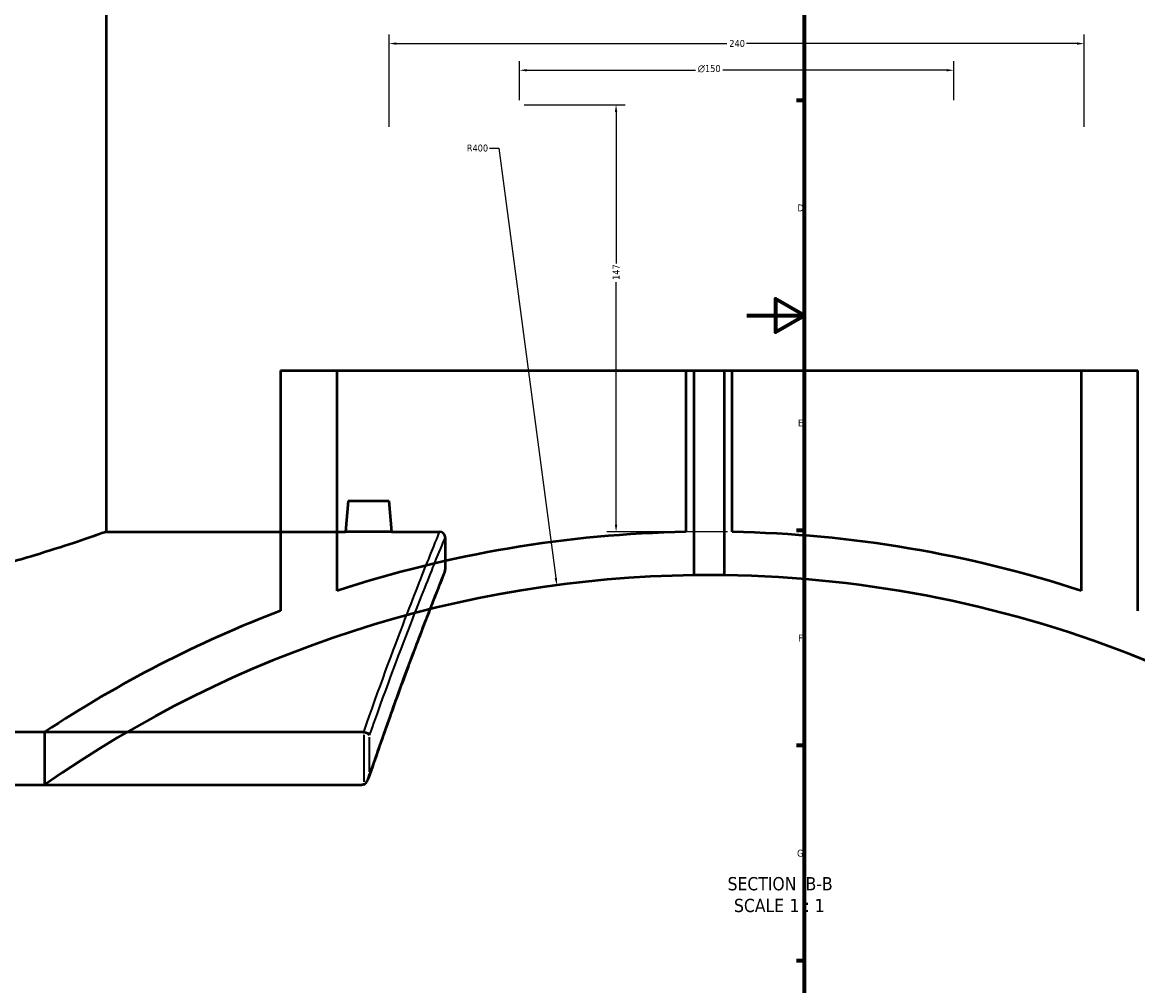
# Model space of a CAD drawing. Header units: millimetres. Extents: x -634 to 1182, y -305 to 944.
# Tile 3 of 13: x -250 to 135, y 66 to 398. Entities that reach past the tile are written whole.
import ezdxf

# ---------------------------------------------------------------- set-up
doc = ezdxf.new("R2010")
doc.units = ezdxf.units.MM
for name, color, linetype, lineweight in [('Border (ANSI)', 7, 'Continuous', 70), ('Dimension (ANSI)', 7, 'Continuous', 25), ('Symbol (ANSI)', 7, 'Continuous', 25), ('Visible (ANSI)', 7, 'Continuous', 50), ('Visible Narrow (ANSI)', 7, 'Continuous', 35)]:
    doc.layers.add(name, color=color, linetype=linetype, lineweight=lineweight)
doc.styles.add('Label Text (ANSI)', font='tahoma.ttf')
doc.styles.add('Note Text (ANSI)', font='tahoma.ttf')
doc.dimstyles.new('Default - mm (ANSI)', dxfattribs={"dimtxt": 2.4, "dimasz": 2.5, "dimexe": 3.175, "dimexo": 1.6002, "dimgap": 0.8, "dimtad": 0, "dimtoh": 1, "dimdec": 0, "dimrnd": 1e-08, "dimzin": 4, "dimdsep": 46, "dimtxsty": 'Note Text (ANSI)', "dimcen": 0.09, "dimdle": 10, "dimclrd": 256, "dimclre": 256, "dimclrt": 5, "dimadec": 1, "dimazin": 1, "dimtfac": 1.27, "dimtofl": 0, "dimtmove": 0, "dimatfit": 3, "dimfxl": 1, "dimtolj": 1, "dimtzin": 4, "dimlwd": -1, "dimlwe": -1, "dimarcsym": 0})

# ---------------------------------------------------------------- blocks, each defined once
blk = doc.blocks.new('Borders Default Border')
at = {"layer": 'Border (ANSI)'}
for p, q in [((20, 371.25), (17.2, 371.25)), ((20, 222.75), (17.2, 222.75)), ((20, 148.5), (17.2, 148.5)), ((20, 74.25), (17.2, 74.25))]:
    blk.add_line(p, q, dxfattribs=at)
at = {"layer": 'Border (ANSI)', "flags": 128}
for points in [[(20, 20), (20, 574), (821, 574), (821, 20), (20, 20)], [(0, 297), (20, 297), (10, 302.77), (10, 291.23), (20, 297)]]:
    blk.add_lwpolyline(points, dxfattribs=at)
at = {"layer": 'Border (ANSI)', "color": 5, "true_color": 0x0000ff, "char_height": 2.4, "attachment_point": 7, "style": 'Note Text (ANSI)'}
for s, insert in [('D', (17.52, 332.93)), ('E', (17.71, 258.68)), ('F', (17.78, 184.43)), ('G', (17.4, 110.13))]:
    blk.add_mtext(s, dxfattribs=dict(at, insert=insert))
blk = doc.blocks.new('*D10')
at = {"layer": 'Defpoints', "color": 0, "transparency": 16777216}
for p in [(116.54, 390.85), (-123.46, 360.53), (116.54, 360.53)]:
    blk.add_point(p, dxfattribs=at)
at = {"layer": 'Dimension (ANSI)', "transparency": 16777216}
for p, q in [((-123.46, 362.14), (-123.46, 394.02)), ((116.54, 362.14), (116.54, 394.02)), ((-120.96, 390.85), (-6.81, 390.85)), ((114.04, 390.85), (-0.11, 390.85))]:
    blk.add_line(p, q, dxfattribs=at)
for points in [[(-120.96, 391.26), (-120.96, 390.43), (-123.46, 390.85)], [(114.04, 391.26), (114.04, 390.43), (116.54, 390.85)]]:
    blk.add_solid(points, dxfattribs=at)
at = {"layer": 'Dimension (ANSI)', "color": 5, "transparency": 16777216, "insert": (-6.01, 392.1), "char_height": 2.4, "attachment_point": 1, "style": 'Note Text (ANSI)'}
blk.add_mtext('\\A1;240', dxfattribs=at)
blk = doc.blocks.new('*D11')
at = {"layer": 'Defpoints', "color": 0, "transparency": 16777216}
for p in [(71.54, 381.65), (-78.46, 369.73), (71.54, 369.73)]:
    blk.add_point(p, dxfattribs=at)
at = {"layer": 'Dimension (ANSI)', "transparency": 16777216}
for p, q in [((-78.46, 371.34), (-78.46, 384.82)), ((-75.96, 381.65), (-17.69, 381.65)), ((69.04, 381.65), (-8.23, 381.65)), ((71.54, 371.34), (71.54, 384.82))]:
    blk.add_line(p, q, dxfattribs=at)
for points in [[(-75.96, 382.06), (-75.96, 381.23), (-78.46, 381.65)], [(69.04, 382.06), (69.04, 381.23), (71.54, 381.65)]]:
    blk.add_solid(points, dxfattribs=at)
at = {"layer": 'Dimension (ANSI)', "color": 5, "transparency": 16777216, "insert": (-16.89, 383.45), "char_height": 2.4, "attachment_point": 1, "style": 'Note Text (ANSI)'}
blk.add_mtext('\\A1;{\\fAIGDT|b0|i0;\\H2.4000;\\ln}\\fTahoma|b0|i0;\\H2.4000;150', dxfattribs=at)
blk = doc.blocks.new('*D12')
at = {"layer": 'Defpoints', "color": 0, "transparency": 16777216}
for p in [(-78.46, 369.73), (-45.11, 222.29), (-4.97, 222.29)]:
    blk.add_point(p, dxfattribs=at)
at = {"layer": 'Dimension (ANSI)', "transparency": 16777216}
for p, q in [((-76.86, 369.73), (-41.93, 369.73)), ((-45.11, 367.23), (-45.11, 314.97)), ((-45.11, 224.79), (-45.11, 308.45)), ((-6.57, 222.29), (-48.28, 222.29))]:
    blk.add_line(p, q, dxfattribs=at)
for points in [[(-45.53, 367.23), (-44.69, 367.23), (-45.11, 369.73)], [(-45.53, 224.79), (-44.69, 224.79), (-45.11, 222.29)]]:
    blk.add_solid(points, dxfattribs=at)
at = {"layer": 'Dimension (ANSI)', "color": 5, "transparency": 16777216, "insert": (-46.31, 309.25), "char_height": 2.4, "attachment_point": 1, "rotation": 90, "style": 'Note Text (ANSI)'}
blk.add_mtext('\\A1;147', dxfattribs=at)
blk = doc.blocks.new('*D13')
at = {"layer": 'Defpoints', "color": 0, "transparency": 16777216}
for p in [(-65.58, 203.89), (-12.97, -192.64)]:
    blk.add_point(p, dxfattribs=at)
at = {"layer": 'Dimension (ANSI)', "transparency": 16777216}
for p, q in [((-88.78, 354.75), (-85.6, 354.75)), ((-85.6, 354.75), (-65.91, 206.37))]:
    blk.add_line(p, q, dxfattribs=at)
blk.add_solid([(-65.5, 206.42), (-66.32, 206.31), (-65.58, 203.89)], dxfattribs=at)
at = {"layer": 'Dimension (ANSI)', "color": 5, "transparency": 16777216, "insert": (-96.66, 356), "char_height": 2.4, "attachment_point": 1, "style": 'Note Text (ANSI)'}
blk.add_mtext('\\A1;R400', dxfattribs=at)

msp = doc.modelspace()

# ---------------------------------------------------------------- linework, layer by layer
at = {"layer": 'Visible (ANSI)'}
for p, q in [((-221.1, 222.36), (-221.1, 402.36)), ((-160.97, 277.97), (-141.47, 277.97)), ((-160.97, 277.97), (-160.97, 195.08)), ((-141.47, 201.97), (-141.47, 277.97)), ((-141.47, 277.97), (-20.97, 277.97)), ((-20.97, 277.97), (-18.17, 277.97)), ((-20.97, 277.97), (-20.97, 222.29)), ((-18.17, 207.33), (-18.17, 277.97)), ((-18.17, 277.97), (-7.77, 277.97)), ((-7.77, 277.97), (-4.97, 277.97)), ((-7.77, 277.97), (-7.77, 207.33)), ((-4.97, 222.29), (-4.97, 277.97)), ((-4.97, 277.97), (115.53, 277.97)), ((115.53, 277.97), (115.53, 201.97)), ((115.53, 277.97), (135.03, 277.97)), ((135.03, 195.08), (135.03, 277.97)), ((-137.6, 232.96), (-138.53, 222.36)), ((-137.6, 232.96), (-123.6, 232.96)), ((-123.6, 232.96), (-122.68, 222.36)), ((-221.1, 222.36), (-138.53, 222.36)), ((-122.68, 222.36), (-106.1, 222.36)), ((-104.1, 220.36), (-104.1, 209.36)), ((-132.4, 153.13), (-605.81, 153.13)), ((-242.47, 153.13), (-242.47, 134.97)), ((-605.28, 134.97), (-132.93, 134.97))]:
    msp.add_line(p, q, dxfattribs=at)
for centre, radius, start, end in [((-12.97, -192.64), 415, 91.1046, 108.0374), ((-106.1, 220.36), 2, 0, 90), ((-12.97, -192.64), 415, 71.9626, 88.8954), ((-106.1, 209.36), 2, 338.1991, 0), ((-12.97, -192.64), 400, 90.7449, 125.0121), ((-12.97, -192.64), 400, 46.6461, 89.2551), ((-12.97, -192.64), 415, 110.8932, 123.5739)]:
    msp.add_arc(centre, radius, start, end, dxfattribs=at)
for points, knots in [([(-221.1, 222.36), (-221.1, 222.36), (-222.01, 222.04), (-225.8, 220.71), (-228.68, 219.71), (-236.25, 217.19), (-240.96, 215.67), (-251.8, 212.4), (-257.93, 210.65), (-270.98, 207.25), (-278.35, 205.48), (-294.43, 202.12), (-303.14, 200.54), (-321.34, 197.9), (-330.85, 196.84), (-350.04, 195.43), (-359.72, 195.08), (-378.49, 195.08), (-388.16, 195.43), (-407.35, 196.84), (-416.87, 197.9), (-435.07, 200.54), (-443.78, 202.12), (-459.86, 205.48), (-467.23, 207.25), (-480.28, 210.65), (-486.41, 212.4), (-497.25, 215.67), (-501.95, 217.19), (-509.53, 219.71), (-512.41, 220.71), (-516.2, 222.04), (-517.1, 222.36), (-517.1, 222.36)], [22.516063, 22.516063, 22.516063, 22.516063, 25.329701, 25.329701, 28.143339, 28.143339, 30.956978, 30.956978, 33.770616, 33.770616, 36.585993, 36.585993, 39.401371, 39.401371, 42.216748, 42.216748, 45.032125, 45.032125, 47.847503, 47.847503, 50.66288, 50.66288, 53.478258, 53.478258, 56.293635, 56.293635, 59.107273, 59.107273, 61.920912, 61.920912, 64.73455, 64.73455, 67.548188, 67.548188, 67.548188, 67.548188]), ([(-122.68, 222.36), (-122.68, 222.36), (-122.88, 222.36), (-123.68, 222.34), (-124.29, 222.33), (-125.7, 222.32), (-126.59, 222.31), (-128.55, 222.29), (-129.61, 222.29), (-131.6, 222.29), (-132.66, 222.29), (-134.62, 222.31), (-135.51, 222.32), (-136.91, 222.33), (-137.52, 222.34), (-138.33, 222.36), (-138.53, 222.36), (-138.53, 222.36)], [1.194987, 1.194987, 1.194987, 1.194987, 1.493705, 1.493705, 1.792423, 1.792423, 2.091198, 2.091198, 2.389973, 2.389973, 2.688814, 2.688814, 2.987654, 2.987654, 3.286307, 3.286307, 3.58496, 3.58496, 3.58496, 3.58496]), ([(-104.25, 208.62), (-104.25, 208.62), (-104.27, 208.56), (-104.37, 208.31), (-104.45, 208.12), (-104.64, 207.63), (-104.77, 207.32), (-105.21, 206.2), (-105.61, 205.21), (-106.59, 202.74), (-107.17, 201.26), (-108.52, 197.82), (-109.28, 195.86), (-110.98, 191.47), (-111.92, 189.04), (-113.94, 183.73), (-115.03, 180.85), (-117.35, 174.64), (-118.58, 171.31), (-121.17, 164.23), (-122.52, 160.48), (-124.98, 153.55), (-126.06, 150.47), (-128.28, 144.07), (-129.41, 140.77), (-130.57, 137.35)], [31.010766, 31.010766, 31.010766, 31.010766, 32.235987, 32.235987, 33.461208, 33.461208, 34.686429, 34.686429, 37.136871, 37.136871, 39.587313, 39.587313, 42.037755, 42.037755, 44.488197, 44.488197, 46.938639, 46.938639, 49.38908, 49.38908, 51.839522, 51.839522, 53.677354, 53.677354, 55.515185, 55.515185, 55.515185, 55.515185]), ([(-7.77, 207.33), (-7.77, 207.33), (-7.9, 207.33), (-8.43, 207.34), (-8.83, 207.34), (-9.75, 207.35), (-10.34, 207.35), (-11.62, 207.36), (-12.32, 207.36), (-13.62, 207.36), (-14.32, 207.36), (-15.6, 207.35), (-16.18, 207.35), (-17.11, 207.34), (-17.51, 207.34), (-18.04, 207.33), (-18.17, 207.33), (-18.17, 207.33)], [0, 0, 0, 0, 0.195879, 0.195879, 0.391759, 0.391759, 0.587638, 0.587638, 0.783518, 0.783518, 0.979397, 0.979397, 1.175277, 1.175277, 1.371156, 1.371156, 1.567036, 1.567036, 1.567036, 1.567036]), ([(-130.24, 152.06), (-130.24, 152.06), (-130.24, 152.06), (-130.29, 152.17), (-130.37, 152.28), (-130.58, 152.5), (-130.72, 152.6), (-131.06, 152.8), (-131.27, 152.89), (-131.73, 153.04), (-131.96, 153.09), (-132.19, 153.12)], [-0.2904135, -0.2904135, -0.2904135, -0.2904135, -0.2896951, -0.2896951, -0.2195805, -0.2195805, -0.1508827, -0.1508827, -0.0713373, -0.0713373, 0, 0, 0, 0]), ([(-132.19, 135.13), (-132.04, 135.2), (-131.89, 135.29), (-131.56, 135.57), (-131.37, 135.78), (-130.96, 136.4), (-130.75, 136.82), (-130.42, 137.78), (-130.31, 138.29), (-130.24, 138.79), (-130.24, 138.79), (-130.24, 138.8)], [-0.5351499, -0.5351499, -0.5351499, -0.5351499, -0.4553344, -0.4553344, -0.333128, -0.333128, -0.1689383, -0.1689383, 0, 0, 0.0013417, 0.0013417, 0.0013417, 0.0013417]), ([(-132.19, 135.13), (-132.3, 135.08), (-132.42, 135.05), (-132.66, 134.99), (-132.79, 134.97), (-132.93, 134.97)], [0.32122051, 0.32122051, 0.32122051, 0.32122051, 0.35740998, 0.35740998, 0.39754364, 0.39754364, 0.39754364, 0.39754364])]:
    msp.add_open_spline(points, degree=3, knots=knots, dxfattribs=at)
msp.add_open_spline([(-132.4, 153.13), (-132.33, 153.13), (-132.26, 153.13), (-132.19, 153.12)], degree=3, dxfattribs=at)
at = {"layer": 'Visible Narrow (ANSI)'}
for p, q in [((-132.19, 152.22), (-132.19, 136.03)), ((-130.24, 139.46), (-130.24, 151.39))]:
    msp.add_line(p, q, dxfattribs=at)
for points, knots in [([(-106.1, 222.36), (-106.1, 222.36), (-107.03, 220.1), (-110.63, 211.19), (-113.29, 204.54), (-120.48, 185.96), (-125.21, 173.43), (-131.11, 156.8), (-131.75, 154.98), (-132.4, 153.13)], [-25.732213, -25.732213, -25.732213, -25.732213, -18.286132, -18.286132, -10.840057, -10.840057, -2.368538, -2.368538, -1.350614, -1.350614, -1.350614, -1.350614]), ([(-130.24, 152.06), (-129.67, 153.69), (-129.09, 155.3), (-123.25, 171.67), (-118.51, 184.13), (-111.31, 202.62), (-108.64, 209.24), (-105.04, 218.12), (-104.1, 220.36), (-104.1, 220.36)], [1.459829, 1.459829, 1.459829, 1.459829, 2.368538, 2.368538, 10.840057, 10.840057, 18.286132, 18.286132, 25.732213, 25.732213, 25.732213, 25.732213]), ([(-104.1, 209.36), (-104.1, 209.36), (-104.99, 207.16), (-108.43, 198.47), (-110.97, 191.98), (-117.88, 173.74), (-122.46, 161.34), (-128.44, 144.08), (-129.34, 141.47), (-130.24, 138.8)], [31.010766, 31.010766, 31.010766, 31.010766, 38.281607, 38.281607, 45.552442, 45.552442, 53.926129, 53.926129, 55.370524, 55.370524, 55.370524, 55.370524])]:
    msp.add_open_spline(points, degree=3, knots=knots, dxfattribs=at)

# ---------------------------------------------------------------- block references
msp.add_blockref('Borders Default Border', (0, 0))

# ---------------------------------------------------------------- texts
at = {"layer": 'Symbol (ANSI)', "char_height": 4.572, "attachment_point": 7, "style": 'Label Text (ANSI)'}
for s, insert in [('SECTION', (-6.6, 98.47)), (' B-B', (18.63, 98.56)), ('SCALE', (-4.38, 90.96)), (' 1 : 1', (13.09, 91.04))]:
    msp.add_mtext(s, dxfattribs=dict(at, insert=insert))

# ---------------------------------------------------------------- dimensions: what is measured, and where the dimension line sits
at = {"layer": 'Dimension (ANSI)'}
for base, p1, p2, angle, picture, middle in [((116.54, 390.85), (-123.46, 360.53), (116.54, 360.53), 180, '*D10', (-3.46, 390.85)), ((-45.11, 222.29), (-78.46, 369.73), (-4.97, 222.29), 90, '*D12', (-45.11, 311.71))]:
    dim = msp.add_linear_dim(base=base, p1=p1, p2=p2, angle=angle, dimstyle='Default - mm (ANSI)', override={"dimgap": 0.8, "dimtoh": 0, "dimdec": 0, "dimtol": 0, "dimlim": 0, "dimtp": 0, "dimtm": 0, "dimtdec": 2, "dimatfit": 1}, dxfattribs=at)
    dim.commit()
    dim.dimension.update_dxf_attribs({"geometry": picture, "text_midpoint": middle, "dimtype": 160})
dim = msp.add_linear_dim(base=(71.54, 381.65), p1=(-78.46, 369.73), p2=(71.54, 369.73), angle=180, text='{\\fAIGDT|b0|i0;\\H2.4000;\\ln}\\fTahoma|b0|i0;\\H2.4000;<>', dimstyle='Default - mm (ANSI)', override={"dimgap": 0.8, "dimtoh": 0, "dimdec": 0, "dimtol": 0, "dimlim": 0, "dimtp": 0, "dimtm": 0, "dimtdec": 2, "dimatfit": 1}, dxfattribs=at)
dim.commit()
dim.dimension.update_dxf_attribs({"geometry": '*D11', "text_midpoint": (-12.96, 381.65), "dimtype": 160})
dim = msp.add_radius_dim(center=(-12.97, -192.64), mpoint=(-65.58, 203.89), dimstyle='Default - mm (ANSI)', override={"dimgap": 0.8, "dimtih": 1, "dimdec": 0, "dimlfac": 1, "dimcen": 0, "dimtol": 0, "dimlim": 0, "dimtp": 0, "dimtm": 0, "dimtdec": 2}, dxfattribs=at)
dim.commit()
dim.dimension.update_dxf_attribs({"geometry": '*D13', "text_midpoint": (-93.12, 354.75), "dimtype": 164})

doc.saveas('drawing.dxf')
